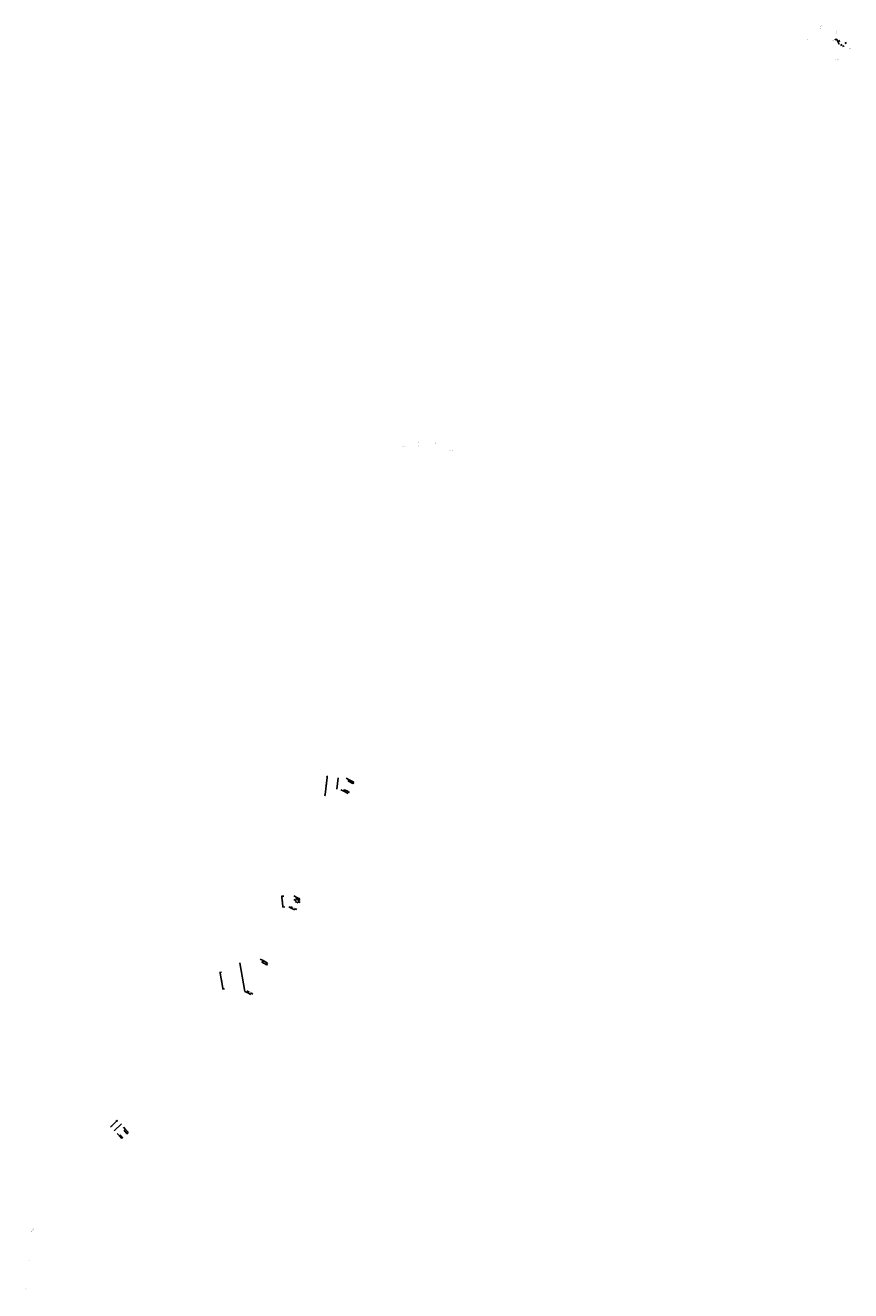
# Model space of a CAD drawing. Header units: feet. Extents: x 1369495 to 1370762, y 458540 to 460481.
import ezdxf
from ezdxf import colors
from ezdxf.entities.mleader import LeaderData, LeaderLine
from ezdxf.math import Vec2, Vec3

# ---------------------------------------------------------------- set-up
doc = ezdxf.new("R2010")
doc.units = ezdxf.units.FT
doc.header["$MEASUREMENT"] = 0
doc.linetypes.add('constlimit', pattern=[0])
for name, color, linetype in [('DT_P_Text', 3, 'Continuous'), ('GE_X_CL_Text', 131, 'Continuous'), ('PV_P_Text', 8, 'Continuous'), ('RW_P_Const_Limits', 30, 'constlimit'), ('SC_Scratch2', 7, 'Continuous')]:
    doc.layers.add(name, color=color, linetype=linetype)
doc.styles.add('Slanted-Normal', font='font31.shx', dxfattribs={"height": 0.1})
doc.styles.get("Standard").update_dxf_attribs({"font": 'font31.shx'})
doc.dimstyles.new('Dec-1  Slanted', dxfattribs={"dimtxt": 0.14, "dimasz": 0.14, "dimexe": 0.07, "dimexo": 0.07, "dimgap": 0.07, "dimtad": 1, "dimdec": 1, "dimzin": 3, "dimdsep": 46, "dimtxsty": 'Slanted-Normal', "dimblk": 'Dim1', "dimcen": 0, "dimclrd": 95, "dimclre": 95, "dimclrt": 7, "dimadec": 1, "dimazin": 3, "dimtfac": 1, "dimtdec": 1, "dimtix": 1, "dimtofl": 0, "dimtmove": 1, "dimatfit": 3, "dimldrblk": 'Dim1', "dimfxl": 1, "dimtolj": 1, "dimtzin": 0, "dimlwd": -1, "dimlwe": -1, "dimarcsym": 0})
doc.dimstyles.new('Dec-2  Slanted', dxfattribs={"dimtxt": 0.14, "dimasz": 0.14, "dimexe": 0.07, "dimexo": 0.07, "dimgap": 0.07, "dimtad": 1, "dimzin": 3, "dimdsep": 46, "dimtxsty": 'Slanted-Normal', "dimblk": 'Dim1', "dimcen": 0, "dimclrd": 95, "dimclre": 95, "dimclrt": 7, "dimazin": 3, "dimtfac": 1, "dimtix": 1, "dimtofl": 0, "dimtmove": 1, "dimatfit": 3, "dimldrblk": 'Dim1', "dimfxl": 1, "dimtolj": 1, "dimtzin": 0, "dimlwd": -1, "dimlwe": -1, "dimarcsym": 0})

# ---------------------------------------------------------------- blocks, each defined once
blk = doc.blocks.new('_Dot')
at = {"color": 0, "linetype": 'ByBlock', "lineweight": -2}
blk.add_line((-0.5, 0), (-1, 0), dxfattribs=at)
at = {"color": 0, "linetype": 'ByBlock', "const_width": 0.5}
blk.add_lwpolyline([(-0.25, 0, 1), (0.25, 0, 1)], format="xyb", close=True, dxfattribs=at)
blk = doc.blocks.new('Dim1')
h = blk.add_hatch(color=4)
h.dxf.hatch_style = 1
h.paths.add_polyline_path([(0, 0), (-1, -0.2), (-1, 0.2)])
at = {"color": 4}
blk.add_lwpolyline([(0, 0), (-1, -0.2), (-1, 0.2), (0, 0)], dxfattribs=at)
blk = doc.blocks.new('*D1088')
at = {"layer": 'Defpoints', "color": 0, "transparency": 16777216}
for p in [(1370739.9, 460459.6, 1846.4), (1370740.8, 460460), (1370743.2, 460452.6, 1846.4)]:
    blk.add_point(p, dxfattribs=at)
at = {"layer": 'PV_P_Text', "color": 95, "linetype": 'Continuous', "transparency": 16777216}
for p, q in [((1370740.2, 460459.7), (1370741.3, 460460.3)), ((1370743.8, 460453.6), (1370741.1, 460459.4)), ((1370743.5, 460452.7), (1370744.6, 460453.2))]:
    blk.add_line(p, q, dxfattribs=at)
at = {"layer": 'PV_P_Text', "color": 95, "transparency": 16777216, "xscale": 0.7000000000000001, "yscale": 0.7000000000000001, "zscale": 0.7000000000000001}
for p, rotation in [((1370740.8, 460460), 115.0380158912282), ((1370744.1, 460452.9), 295.0380158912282)]:
    blk.add_blockref('Dim1', p, dxfattribs=dict(at, rotation=rotation))
at = {"layer": 'PV_P_Text', "color": 7, "transparency": 16777216, "insert": (1370742.8, 460456.6), "char_height": 0.5, "attachment_point": 5, "rotation": 295.038, "style": 'Slanted-Normal'}
blk.add_mtext("\\A1;7.8'", dxfattribs=at)
blk = doc.blocks.new('*D1091')
at = {"layer": 'Defpoints', "color": 0, "transparency": 16777216}
for p in [(1369635.9, 458800.7), (1369636.7, 458799.9), (1369627.2, 458790.3)]:
    blk.add_point(p, dxfattribs=at)
at = {"layer": 'DT_P_Text', "color": 95, "linetype": 'Continuous', "transparency": 16777216}
for p, q in [((1369626.7, 458790.8), (1369625.9, 458791.6)), ((1369627.4, 458792.1), (1369634.9, 458799.7)), ((1369636.2, 458800.4), (1369635.4, 458801.2))]:
    blk.add_line(p, q, dxfattribs=at)
at = {"layer": 'DT_P_Text', "color": 95, "transparency": 16777216, "xscale": 1.4, "yscale": 1.4, "zscale": 1.4}
for p, rotation in [((1369626.4, 458791.1), 225.2527777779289), ((1369635.9, 458800.7), 45.25277777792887)]:
    blk.add_blockref('Dim1', p, dxfattribs=dict(at, rotation=rotation))
at = {"layer": 'DT_P_Text', "color": 7, "transparency": 16777216, "insert": (1369630.3, 458796.7), "char_height": 1, "attachment_point": 5, "rotation": 45.2528, "style": 'Slanted-Normal'}
blk.add_mtext("\\A1;13.5'", dxfattribs=at)
blk = doc.blocks.new('*D1092')
at = {"layer": 'Defpoints', "color": 0, "transparency": 16777216}
for p in [(1369889, 459145), (1369892.6, 459145.4), (1369894.3, 459128.9)]:
    blk.add_point(p, dxfattribs=at)
at = {"layer": 'DT_P_Text', "color": 95, "linetype": 'Continuous', "transparency": 16777216}
for p, q in [((1369891.9, 459145.3), (1369888.3, 459144.9)), ((1369890.5, 459129.9), (1369889.1, 459143.6)), ((1369893.6, 459128.8), (1369889.9, 459128.4))]:
    blk.add_line(p, q, dxfattribs=at)
at = {"layer": 'DT_P_Text', "color": 95, "transparency": 16777216, "xscale": 1.4, "yscale": 1.4, "zscale": 1.4}
for p, rotation in [((1369889, 459145), 95.67606867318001), ((1369890.6, 459128.5), 275.67606867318)]:
    blk.add_blockref('Dim1', p, dxfattribs=dict(at, rotation=rotation))
at = {"layer": 'DT_P_Text', "color": 7, "transparency": 16777216, "insert": (1369891, 459136.9), "char_height": 1, "attachment_point": 5, "rotation": 275.6761, "style": 'Slanted-Normal'}
blk.add_mtext("\\A1;16.58'", dxfattribs=at)
blk = doc.blocks.new('*D1093')
at = {"layer": 'Defpoints', "color": 0, "transparency": 16777216}
for p in [(1369794, 459028.1), (1369796.8, 459028.6, 903.3), (1369801.5, 459002.9, 903.3)]:
    blk.add_point(p, dxfattribs=at)
at = {"layer": 'DT_P_Text', "color": 95, "linetype": 'Continuous', "transparency": 16777216}
for p, q in [((1369796.1, 459028.5), (1369793.3, 459028)), ((1369798.4, 459003.7), (1369794.2, 459026.7)), ((1369800.8, 459002.7), (1369797.9, 459002.2))]:
    blk.add_line(p, q, dxfattribs=at)
at = {"layer": 'DT_P_Text', "color": 95, "transparency": 16777216, "xscale": 1.4, "yscale": 1.4, "zscale": 1.4}
for p, rotation in [((1369794, 459028.1), 100.2500599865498), ((1369798.6, 459002.4), 280.2500599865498)]:
    blk.add_blockref('Dim1', p, dxfattribs=dict(at, rotation=rotation))
at = {"layer": 'DT_P_Text', "color": 7, "transparency": 16777216, "insert": (1369797.5, 459015.4), "char_height": 1, "attachment_point": 5, "rotation": 280.2501, "style": 'Slanted-Normal'}
blk.add_mtext("\\A1;26.17'", dxfattribs=at)
blk = doc.blocks.new('*D1094')
at = {"layer": 'Defpoints', "color": 0, "transparency": 16777216}
for p in [(1369958.6, 459328.7), (1369960.1, 459328.6, 900.3), (1369956.6, 459299.5, 900.3)]:
    blk.add_point(p, dxfattribs=at)
at = {"layer": 'DT_P_Text', "color": 95, "linetype": 'Continuous', "transparency": 16777216}
for p, q in [((1369955.3, 459301.1), (1369958.5, 459327.4)), ((1369959.4, 459328.7), (1369958, 459328.8)), ((1369955.9, 459299.6), (1369954.5, 459299.8))]:
    blk.add_line(p, q, dxfattribs=at)
at = {"layer": 'DT_P_Text', "color": 95, "transparency": 16777216, "xscale": 1.4, "yscale": 1.4, "zscale": 1.4}
for p, rotation in [((1369958.6, 459328.7), 83.18324850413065), ((1369955.2, 459299.7), 263.1832485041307)]:
    blk.add_blockref('Dim1', p, dxfattribs=dict(at, rotation=rotation))
at = {"layer": 'DT_P_Text', "color": 7, "transparency": 16777216, "insert": (1369955.7, 459314.4), "char_height": 1, "attachment_point": 5, "rotation": 83.1832, "style": 'Slanted-Normal'}
blk.add_mtext("\\A1;29.25'", dxfattribs=at)
blk = doc.blocks.new('*D1095')
at = {"layer": 'Defpoints', "color": 0, "transparency": 16777216}
for p in [(1369904.1, 459126.3), (1369904.8, 459127.7), (1369908.7, 459124.2)]:
    blk.add_point(p, dxfattribs=at)
at = {"layer": 'DT_P_Text', "color": 95, "linetype": 'Continuous', "transparency": 16777216}
for p, q in [((1369903.5, 459128.3), (1369902.2, 459128.9)), ((1369904.4, 459127), (1369905.1, 459128.3)), ((1369909, 459124.8), (1369909.6, 459126.2)), ((1369910.6, 459124.9), (1369911.8, 459124.4))]:
    blk.add_line(p, q, dxfattribs=at)
at = {"layer": 'DT_P_Text', "color": 95, "transparency": 16777216, "xscale": 1.4, "yscale": 1.4, "zscale": 1.4}
for p, rotation in [((1369904.8, 459127.7), 334.7052088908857), ((1369909.3, 459125.5), 154.7052088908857)]:
    blk.add_blockref('Dim1', p, dxfattribs=dict(at, rotation=rotation))
at = {"layer": 'DT_P_Text', "color": 7, "transparency": 16777216, "insert": (1369907.5, 459127.7), "char_height": 1, "attachment_point": 5, "rotation": 334.7052, "style": 'Slanted-Normal'}
blk.add_mtext("\\A1;5.05'", dxfattribs=at)
blk = doc.blocks.new('*D1096')
at = {"layer": 'Defpoints', "color": 0, "transparency": 16777216}
for p in [(1369910.9, 459141), (1369912, 459143.2), (1369916.6, 459141)]:
    blk.add_point(p, dxfattribs=at)
at = {"layer": 'DT_P_Text', "color": 95, "linetype": 'Continuous', "transparency": 16777216}
for p, q in [((1369911.7, 459142.6), (1369910.7, 459140.4)), ((1369914.3, 459139.4), (1369912.2, 459140.4)), ((1369916.3, 459140.4), (1369915.3, 459138.2))]:
    blk.add_line(p, q, dxfattribs=at)
at = {"layer": 'DT_P_Text', "color": 95, "transparency": 16777216, "xscale": 1.4, "yscale": 1.4, "zscale": 1.4}
for p, rotation in [((1369910.9, 459141), 154.7052089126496), ((1369915.6, 459138.8), 334.7052089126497)]:
    blk.add_blockref('Dim1', p, dxfattribs=dict(at, rotation=rotation))
at = {"layer": 'DT_P_Text', "color": 7, "transparency": 16777216, "insert": (1369913.8, 459141), "char_height": 1, "attachment_point": 5, "rotation": 334.7052, "style": 'Slanted-Normal'}
blk.add_mtext("\\A1;5.12'", dxfattribs=at)
blk = doc.blocks.new('*D1097')
at = {"layer": 'Defpoints', "color": 0, "transparency": 16777216}
for p in [(1369639.5, 458777.2, 911.7), (1369640.6, 458778.2), (1369643.2, 458773, 911.7)]:
    blk.add_point(p, dxfattribs=at)
at = {"layer": 'DT_P_Text', "color": 95, "linetype": 'Continuous', "transparency": 16777216}
for p, q in [((1369640, 458777.6), (1369641.1, 458778.7)), ((1369643.4, 458775.1), (1369641.6, 458777.1)), ((1369643.8, 458773.5), (1369644.9, 458774.5))]:
    blk.add_line(p, q, dxfattribs=at)
at = {"layer": 'DT_P_Text', "color": 95, "transparency": 16777216, "xscale": 1.4, "yscale": 1.4, "zscale": 1.4}
for p, rotation in [((1369640.6, 458778.2), 132.2989838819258), ((1369644.4, 458774.1), 312.2989838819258)]:
    blk.add_blockref('Dim1', p, dxfattribs=dict(at, rotation=rotation))
at = {"layer": 'DT_P_Text', "color": 7, "transparency": 16777216, "insert": (1369643.4, 458776.9), "char_height": 1, "attachment_point": 5, "rotation": 312.299, "style": 'Slanted-Normal'}
blk.add_mtext("\\A1;5.57'", dxfattribs=at)
blk = doc.blocks.new('*D1098')
at = {"layer": 'Defpoints', "color": 0, "transparency": 16777216}
for p in [(1369647.3, 458785.2), (1369649.1, 458786.9), (1369653.3, 458782.2)]:
    blk.add_point(p, dxfattribs=at)
at = {"layer": 'DT_P_Text', "color": 95, "linetype": 'Continuous', "transparency": 16777216}
for p, q in [((1369648.6, 458786.4), (1369646.8, 458784.7)), ((1369650.6, 458781.6), (1369648.2, 458784.2)), ((1369652.8, 458781.8), (1369651, 458780.1))]:
    blk.add_line(p, q, dxfattribs=at)
at = {"layer": 'DT_P_Text', "color": 95, "transparency": 16777216, "xscale": 1.4, "yscale": 1.4, "zscale": 1.4}
for p, rotation in [((1369647.3, 458785.2), 132.2989838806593), ((1369651.5, 458780.6), 312.2989838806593)]:
    blk.add_blockref('Dim1', p, dxfattribs=dict(at, rotation=rotation))
at = {"layer": 'DT_P_Text', "color": 7, "transparency": 16777216, "insert": (1369650.3, 458783.7), "char_height": 1, "attachment_point": 5, "rotation": 312.299, "style": 'Slanted-Normal'}
blk.add_mtext("\\A1;6.28'", dxfattribs=at)
blk = doc.blocks.new('*D1099')
at = {"layer": 'Defpoints', "color": 0, "transparency": 16777216}
for p in [(1369836.9, 458996.7), (1369837.8, 458998.3), (1369841.1, 458994.4)]:
    blk.add_point(p, dxfattribs=at)
at = {"layer": 'DT_P_Text', "color": 95, "linetype": 'Continuous', "transparency": 16777216}
for p, q in [((1369836.5, 458999), (1369835.3, 458999.7)), ((1369837.2, 458997.3), (1369838.1, 458999)), ((1369841.5, 458995), (1369842.4, 458996.6)), ((1369843.3, 458995.4), (1369844.5, 458994.7))]:
    blk.add_line(p, q, dxfattribs=at)
at = {"layer": 'DT_P_Text', "color": 95, "transparency": 16777216, "xscale": 1.4, "yscale": 1.4, "zscale": 1.4}
for p, rotation in [((1369837.8, 458998.3), 331.6425731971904), ((1369842, 458996), 151.6425731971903)]:
    blk.add_blockref('Dim1', p, dxfattribs=dict(at, rotation=rotation))
at = {"layer": 'DT_P_Text', "color": 7, "transparency": 16777216, "insert": (1369840.5, 458998.2), "char_height": 1, "attachment_point": 5, "rotation": 331.6426, "style": 'Slanted-Normal'}
blk.add_mtext("\\A1;4.86'", dxfattribs=at)
blk = doc.blocks.new('*D1100')
at = {"layer": 'Defpoints', "color": 0, "transparency": 16777216}
for p in [(1369858.7, 459043.7), (1369860, 459046.1), (1369867, 459042.3)]:
    blk.add_point(p, dxfattribs=at)
at = {"layer": 'DT_P_Text', "color": 95, "linetype": 'Continuous', "transparency": 16777216}
for p, q in [((1369859.7, 459045.5), (1369858.3, 459043.1)), ((1369864.5, 459040.6), (1369859.9, 459043)), ((1369866.7, 459041.7), (1369865.4, 459039.3))]:
    blk.add_line(p, q, dxfattribs=at)
at = {"layer": 'DT_P_Text', "color": 95, "transparency": 16777216, "xscale": 1.4, "yscale": 1.4, "zscale": 1.4}
for p, rotation in [((1369858.7, 459043.7), 151.6425731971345), ((1369865.7, 459039.9), 331.6425731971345)]:
    blk.add_blockref('Dim1', p, dxfattribs=dict(at, rotation=rotation))
at = {"layer": 'DT_P_Text', "color": 7, "transparency": 16777216, "insert": (1369862.8, 459042.9), "char_height": 1, "attachment_point": 5, "rotation": 331.6426, "style": 'Slanted-Normal'}
blk.add_mtext("\\A1;8.00'", dxfattribs=at)
blk = doc.blocks.new('*D1101')
at = {"layer": 'Defpoints', "color": 0, "transparency": 16777216}
for p in [(1369983.8, 459306.3), (1369984.9, 459308.3), (1369990.9, 459302.8)]:
    blk.add_point(p, dxfattribs=at)
at = {"layer": 'DT_P_Text', "color": 95, "linetype": 'Continuous', "transparency": 16777216}
for p, q in [((1369984.2, 459306.9), (1369985.2, 459309)), ((1369990.7, 459305.5), (1369986.1, 459307.7)), ((1369991.2, 459303.4), (1369992.3, 459305.5))]:
    blk.add_line(p, q, dxfattribs=at)
at = {"layer": 'DT_P_Text', "color": 95, "transparency": 16777216, "xscale": 1.4, "yscale": 1.4, "zscale": 1.4}
for p, rotation in [((1369984.9, 459308.3), 153.8058184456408), ((1369991.9, 459304.9), 333.8058184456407)]:
    blk.add_blockref('Dim1', p, dxfattribs=dict(at, rotation=rotation))
at = {"layer": 'DT_P_Text', "color": 7, "transparency": 16777216, "insert": (1369988.9, 459307.7), "char_height": 1, "attachment_point": 5, "rotation": 333.8058, "style": 'Slanted-Normal'}
blk.add_mtext("\\A1;7.90'", dxfattribs=at)
blk = doc.blocks.new('*D1102')
at = {"layer": 'Defpoints', "color": 0, "transparency": 16777216}
for p in [(1369991, 459321.6), (1369992, 459323.8), (1369999.5, 459320.1)]:
    blk.add_point(p, dxfattribs=at)
at = {"layer": 'DT_P_Text', "color": 95, "linetype": 'Continuous', "transparency": 16777216}
for p, q in [((1369991.7, 459323.2), (1369990.7, 459321)), ((1369997.1, 459318.6), (1369992.2, 459321)), ((1369999.2, 459319.5), (1369998.1, 459317.4))]:
    blk.add_line(p, q, dxfattribs=at)
at = {"layer": 'DT_P_Text', "color": 95, "transparency": 16777216, "xscale": 1.4, "yscale": 1.4, "zscale": 1.4}
for p, rotation in [((1369991, 459321.6), 153.8058184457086), ((1369998.4, 459318), 333.8058184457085)]:
    blk.add_blockref('Dim1', p, dxfattribs=dict(at, rotation=rotation))
at = {"layer": 'DT_P_Text', "color": 7, "transparency": 16777216, "insert": (1369995.2, 459320.9), "char_height": 1, "attachment_point": 5, "rotation": 333.8058, "style": 'Slanted-Normal'}
blk.add_mtext("\\A1;8.28'", dxfattribs=at)
blk = doc.blocks.new('*D1103')
at = {"layer": 'Defpoints', "color": 0, "transparency": 16777216}
for p in [(1369909.1, 459137.1), (1369909.9, 459138.7), (1369913.7, 459134.9)]:
    blk.add_point(p, dxfattribs=at)
at = {"layer": 'DT_P_Text', "color": 95, "linetype": 'Continuous', "transparency": 16777216}
for p, q in [((1369908.6, 459139.3), (1369907.4, 459139.9)), ((1369909.4, 459137.7), (1369910.2, 459139.3)), ((1369914, 459135.6), (1369914.8, 459137.2)), ((1369915.8, 459135.9), (1369917, 459135.3))]:
    blk.add_line(p, q, dxfattribs=at)
at = {"layer": 'DT_P_Text', "color": 95, "transparency": 16777216, "xscale": 1.4, "yscale": 1.4, "zscale": 1.4}
for p, rotation in [((1369909.9, 459138.7), 334.7052089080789), ((1369914.5, 459136.5), 154.7052089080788)]:
    blk.add_blockref('Dim1', p, dxfattribs=dict(at, rotation=rotation))
at = {"layer": 'DT_P_Text', "color": 7, "transparency": 16777216, "insert": (1369912.7, 459138.7), "char_height": 1, "attachment_point": 5, "rotation": 334.7052, "style": 'Slanted-Normal'}
blk.add_mtext("\\A1;5.09'", dxfattribs=at)

msp = doc.modelspace()

# ---------------------------------------------------------------- linework, layer by layer
at = {"layer": 'PV_P_Text', "color": 7, "linetype": 'ByBlock', "lineweight": -2, "elevation": 1007.499}
msp.add_lwpolyline([(1370745.109, 460456.079), (1370743.962, 460458.537)], dxfattribs=at)
at = {"layer": 'PV_P_Text', "color": 7, "linetype": 'ByBlock', "lineweight": -2}
for points in [[(1370749.139, 460451.721), (1370746.681, 460450.573)], [(1370749.547, 460448.926), (1370752.018, 460450.044)], [(1370755.78, 460454.834), (1370753.322, 460453.686)]]:
    msp.add_lwpolyline(points, dxfattribs=at)
at = {"layer": 'PV_P_Text', "color": 7}
for points in [[(1370744.751, 460456.602, 1007.499), (1370745.109, 460456.079, 1007.499), (1370744.939, 460456.69, 1007.499)], [(1370748.529, 460451.551), (1370749.139, 460451.721), (1370748.617, 460451.362)], [(1370750.074, 460449.279), (1370749.547, 460448.926), (1370750.16, 460449.089)], [(1370755.169, 460454.664), (1370755.78, 460454.834), (1370755.257, 460454.475)]]:
    msp.add_solid(points, dxfattribs=at)
at = {"layer": 'RW_P_Const_Limits', "flags": 128}
for points in [[(1369975.294, 459326.755), (1369973.148, 459309.281)], [(1369824.399, 459042.638), (1369832.325, 458998.805)], [(1369642.587, 458795.952), (1369631.735, 458785.003)]]:
    msp.add_lwpolyline(points, dxfattribs=at)
at = {"layer": 'SC_Scratch2', "flags": 128}
for points in [[(1369987.5, 459325.921), (1369992.03, 459323.803), (1369999.464, 459320.146)], [(1369979.318, 459308.423), (1369983.848, 459306.305), (1369990.939, 459302.817)], [(1369907.476, 459145.342), (1369912.006, 459143.224), (1369916.636, 459141.036)], [(1369899.583, 459128.461), (1369904.112, 459126.344), (1369908.674, 459124.188)], [(1369909.139, 459137.094), (1369913.744, 459134.917)], [(1369855.458, 459048.264), (1369859.988, 459046.146), (1369867.027, 459042.347)], [(1369832.325, 458998.805), (1369836.859, 458996.685), (1369841.136, 458994.377)], [(1369645.57, 458790.396), (1369649.121, 458786.876), (1369653.345, 458782.234)]]:
    msp.add_lwpolyline(points, dxfattribs=at)
at = {"layer": 'SC_Scratch2', "elevation": 911.712, "flags": 128}
msp.add_lwpolyline([(1369635.932, 458780.672), (1369639.483, 458777.152), (1369643.232, 458773.032)], dxfattribs=at)

# ---------------------------------------------------------------- texts
at = {"layer": 'GE_X_CL_Text', "char_height": 0.5, "attachment_point": 1}
for s, insert, rotation in [('DALE WOODS WAY', (1370715.964, 460475.588, 916.806), 85.273056), ('SPRINGDALE ROAD', (1370694.886, 460460.588, 43.806), 350.331389), ('DALE WOODS WAY', (1370740.256, 460468.926, 41.97), 85.273056), ('SPRINGDALE ROAD', (1370756.272, 460446.447, 43.806), 350.331389), ('SPRINGDALE ROAD', (1370739.255, 460429.693, 916.806), 350.331389), ('SPRINGDALE ROAD', (1370098.208, 459835.343, 916.806), 85.181389), ('SPRINGDALE ROAD', (1370124.394, 459838.728, 916.806), 85.181389), ('NEWBERRY ACRES DRIVE', (1370082.054, 459834.855, 916.806), 175.181389), ('WOODTRAIL LAND', (1370152.229, 459828.747, 916.806), 175.181414), ('SPRINGDALE ROAD', (1369503.611, 458630.067, 916.806), 45.252778), ('SPRINGDALE ROAD', (1369497.222, 458582.168, 916.806), 45.252778), ('POOLE ROAD', (1369497.116, 458539.61, 916.806), 120.363494)]:
    msp.add_mtext_dynamic_manual_height_columns(s, width=18.62313, gutter_width=10, heights=[0], dxfattribs=dict(at, insert=insert, rotation=rotation))
at = {"layer": 'PV_P_Text', "color": 7, "char_height": 0.625, "attachment_point": 5}
for s, insert, rotation in [('7.69%', (1370744.01, 460457.238, 1007.499), 115.038081), ('MAX', (1370744.927, 460457.666, 1007.499), 115.038081), ('1.56%', (1370747.552, 460451.538), 25.038016), ('MAX', (1370747.981, 460450.621), 25.038016), ('1.56%', (1370750.719, 460450.012), 24.346495), ('MAX', (1370751.136, 460449.089), 24.346495), ('7.69%', (1370754.193, 460454.652), 25.038081), ('MAX', (1370754.621, 460453.734), 25.038081)]:
    msp.add_mtext(s, dxfattribs=dict(at, insert=insert, rotation=rotation))

# ---------------------------------------------------------------- dimensions: what is measured, and where the dimension line sits
at = {"layer": 'DT_P_Text'}
for p1, p2, distance, dimstyle, picture, middle in [((1369956.583, 459299.531, 900.318), (1369960.055, 459328.576, 900.318), 1.417, 'Dec-2  Slanted', '*D1094', (1369955.72, 459314.364)), ((1369999.464, 459320.146), (1369992.03, 459323.803), 2.406, 'Dec-2  Slanted', '*D1102', (1369995.214, 459320.892)), ((1369990.939, 459302.817), (1369983.848, 459306.305), -2.273, 'Dec-2  Slanted', '*D1101', (1369988.926, 459307.678)), ((1369894.251, 459128.863), (1369892.611, 459145.358), 3.64, 'Dec-2  Slanted', '*D1092', (1369891.003, 459136.869)), ((1369916.636, 459141.036), (1369912.006, 459143.224), 2.471, 'Dec-2  Slanted', '*D1096', (1369913.778, 459140.981)), ((1369908.674, 459124.188), (1369904.112, 459126.344), -1.503, 'Dec-2  Slanted', '*D1095', (1369907.548, 459127.71)), ((1369913.744, 459134.917), (1369909.139, 459137.094), -1.791, 'Dec-2  Slanted', '*D1103', (1369912.72, 459138.71)), ((1369867.027, 459042.347), (1369859.988, 459046.146), 2.774, 'Dec-2  Slanted', '*D1100', (1369862.76, 459042.861)), ((1369801.473, 459002.871, 903.271), (1369796.817, 459028.621, 903.271), 2.892, 'Dec-2  Slanted', '*D1093', (1369797.48, 459015.445)), ((1369841.136, 458994.377), (1369836.859, 458996.685), -1.882, 'Dec-2  Slanted', '*D1099', (1369840.461, 458998.243)), ((1369627.18, 458790.308), (1369636.685, 458799.898), 1.099, 'Dec-1  Slanted', '*D1091', (1369630.299, 458796.721)), ((1369643.232, 458773.032, 911.712), (1369639.483, 458777.152, 911.712), -1.526, 'Dec-2  Slanted', '*D1097', (1369643.374, 458776.927)), ((1369653.345, 458782.234), (1369649.121, 458786.876), 2.462, 'Dec-2  Slanted', '*D1098', (1369650.3, 458783.705))]:
    dim = msp.add_aligned_dim(p1=p1, p2=p2, distance=distance, dimstyle=dimstyle, override={"dimpost": "'"}, dxfattribs=at)
    dim.commit()
    dim.dimension.update_dxf_attribs({"geometry": picture, "text_midpoint": middle})
at = {"layer": 'PV_P_Text', "color": 7}
dim = msp.add_aligned_dim(p1=(1370743.226, 460452.553, 1007.499), p2=(1370739.932, 460459.604, 1007.499), distance=-0.925, dimstyle='Dec-1  Slanted', override={"dimscale": 0, "dimexe": 0.125, "dimexo": 0.05, "dimgap": 0.025, "dimpost": "'"}, dxfattribs=at)
dim.commit()
dim.dimension.update_dxf_attribs({"geometry": '*D1088', "text_midpoint": (1370742.756, 460456.628, -838.941)})

# ---------------------------------------------------------------- leaders
ml = msp.add_multileader_mtext('Standard', dxfattribs=at)
ml.set_content('1007.37', color=7)
ml.set_leader_properties()
ml.set_arrow_properties(name='DOT')
ml.build(insert=Vec2(0, 0))
ml.multileader.update_dxf_attribs({"text_right_attachment_type": 2, "dogleg_length": 0.25, "arrow_head_size": 0.25, "scale": 5})
ctx = ml.context
ctx.base_point, ctx.scale, ctx.char_height, ctx.arrow_head_size, ctx.landing_gap_size, ctx.plane_origin, ctx.plane_x_axis, ctx.plane_y_axis = Vec3(1370734.188, 460457.616, 1007.499), 5, 0.625, 0.25, 0.25, Vec3(1370748.327, 460476.709, 1007.499), Vec3(0.91106904, 0.41225381), Vec3(-0.41225381, 0.91106904)
ctx.right_attachment, ctx.text_align_type = 2, 2
notes = []
notes.append((ctx, [(0, (1, 1, 0), (1370738.955, 460459.773, 1007.499), (-0.91106904, -0.41225381), 1.25, [(0, [(1370739.932, 460459.604, 1007.499)], 0, [])])]))
ctx.mtext.insert, ctx.mtext.text_direction, ctx.mtext.rotation, ctx.mtext.width, ctx.mtext.alignment, ctx.mtext.flow_direction = Vec3(1370737.46, 460459.439, 1007.499), Vec3(0.91106904, 0.41225381), 0.42492649, 3.75596, 3, 5
for ctx, leaders in notes:
    for number, flags, end, landing, length, lines in leaders:
        leader = LeaderData()
        leader.index, (leader.has_last_leader_line, leader.has_dogleg_vector, leader.attachment_direction) = number, flags
        leader.last_leader_point, leader.dogleg_vector, leader.dogleg_length = Vec3(end), Vec3(landing), length
        for number, points, colour, breaks in lines:
            line = LeaderLine()
            line.index, line.vertices, line.color, line.breaks = number, Vec3.list(points), colors.encode_raw_color(colour), breaks
            leader.lines.append(line)
        ctx.leaders.append(leader)

doc.saveas('drawing.dxf')
